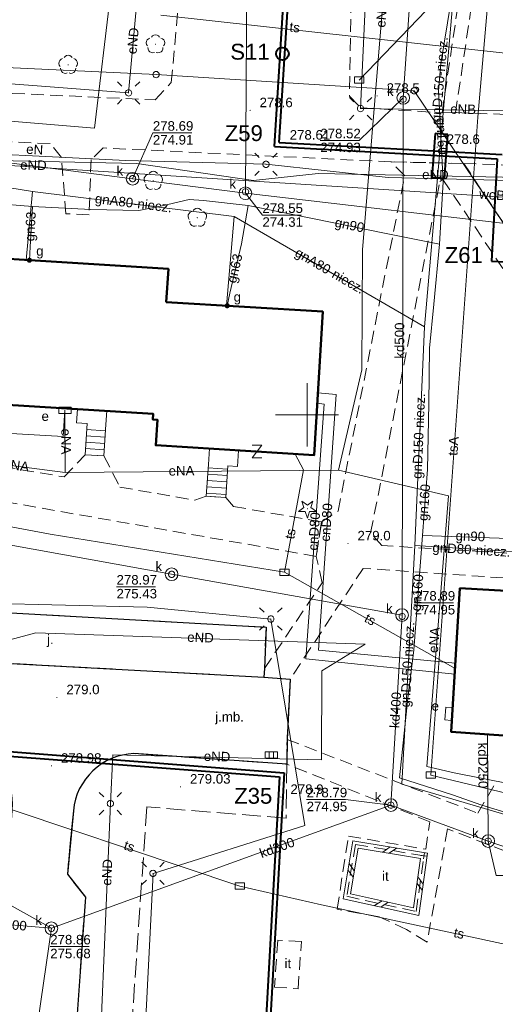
# Model space of a CAD drawing. Extents: x 0 to 6568752, y 0 to 5584302.
# Tile 39 of 57: x 6568527 to 6568565, y 5584003 to 5584081. Entities that reach past the tile are written whole.
import ezdxf
from ezdxf.enums import TextEntityAlignment as Align

# ---------------------------------------------------------------- set-up
doc = ezdxf.new("R2010")
doc.units = 0
doc.header["$PDSIZE"] = 0.75
for name, pattern in [('GAK', [3.5, 2, -0.7, 0.1, -0.7]), ('PRZER2-1', [1.5, 1, -0.5]), ('PRZER3-1', [2, 1.5, -0.5])]:
    doc.linetypes.add(name, pattern=pattern)
doc.layers.get('0').update_dxf_attribs({"linetype": 'CONTINUOUS'})
doc.layers.get('Defpoints').update_dxf_attribs({"linetype": 'CONTINUOUS'})
for name, color, linetype, lineweight in [('alarm', 51, 'CONTINUOUS', 50), ('EGBS', 7, 'CONTINUOUS', 18), ('EGBU', 7, 'CONTINUOUS', 50), ('EGDE', 7, 'CONTINUOUS', 18), ('EGPG', 7, 'CONTINUOUS', 18), ('GEPPHC', 7, 'CONTINUOUS', 18), ('GUPPRZ_O', 7, 'CONTINUOUS', 18), ('OTDN', 7, 'CONTINUOUS', 18), ('OTKC', 7, 'CONTINUOUS', 18), ('OTKJ', 7, 'CONTINUOUS', 18), ('OTKJ_O', 7, 'CONTINUOUS', 18), ('OTKK', 7, 'CONTINUOUS', 25), ('OTRN', 7, 'CONTINUOUS', 13), ('OTRN_O', 7, 'CONTINUOUS', 13), ('OTRS', 7, 'CONTINUOUS', 13), ('OTRS_O', 7, 'CONTINUOUS', 13), ('OTZI', 7, 'CONTINUOUS', 18), ('OTZI_O', 7, 'CONTINUOUS', 18), ('ramka sekcji', 7, 'CONTINUOUS', 18), ('siec', 7, 'GAK', 70), ('SUEO', 7, 'CONTINUOUS', 18), ('SUPK', 7, 'CONTINUOUS', 18), ('SUPW', 7, 'CONTINUOUS', 18), ('SUPW_O', 7, 'CONTINUOUS', 18)]:
    doc.layers.add(name, color=color, linetype=linetype, lineweight=lineweight)
for name, color, linetype, lineweight, true_color in [('OTZG', 7, 'CONTINUOUS', 18, 0x008000), ('OTZL', 7, 'CONTINUOUS', 18, 0x008000), ('SUCP', 7, 'CONTINUOUS', 18, 0xd200d2), ('SUCP_O', 7, 'CONTINUOUS', 18, 0xd200d2), ('SUEP', 1, 'CONTINUOUS', 18, 0xff0000), ('SUEP_O', 1, 'CONTINUOUS', 18, 0xff0000), ('SUES', 1, 'CONTINUOUS', 18, 0xff0000), ('SUES_O', 1, 'CONTINUOUS', 18, 0xff0000), ('SUGP', 7, 'CONTINUOUS', 18, 0xbfbf00), ('SUGP_O', 7, 'CONTINUOUS', 18, 0xbfbf00), ('SUGW', 7, 'CONTINUOUS', 18, 0xbfbf00), ('SUGW_O', 7, 'CONTINUOUS', 18, 0xbfbf00), ('SUKK', 7, 'CONTINUOUS', 18, 0x803300), ('SUKP', 7, 'CONTINUOUS', 18, 0x803300), ('SUKP_O', 7, 'CONTINUOUS', 18, 0x803300), ('SUTP', 7, 'CONTINUOUS', 18, 0xff9100), ('SUTP_O', 7, 'CONTINUOUS', 18, 0xff9100), ('SUWP', 5, 'CONTINUOUS', 18, 0x0000ff), ('SUWP_O', 5, 'CONTINUOUS', 18, 0x0000ff)]:
    doc.layers.add(name, color=color, linetype=linetype, lineweight=lineweight, true_color=true_color)
doc.styles.add('Arial', font='arial.ttf')
doc.styles.add('GEO-INFO', font='arial.ttf')
doc.dimstyles.get("Standard").update_dxf_attribs({"dimtxt": 0.18, "dimasz": 0.18, "dimexe": 0.18, "dimexo": 0.0625, "dimgap": 0.09, "dimtad": 0, "dimtih": 1, "dimtoh": 1, "dimdec": 4, "dimzin": 0, "dimdsep": 46, "dimtxsty": 'Standard', "dimcen": 0.09, "dimadec": 0, "dimazin": 0, "dimtfac": 1, "dimtdec": 4, "dimtofl": 0, "dimtmove": 0, "dimatfit": 3, "dimfxl": 0, "dimtolj": 1, "dimtzin": 0, "dimarcsym": 0})

# ---------------------------------------------------------------- blocks, each defined once
blk = doc.blocks.new('D_GSPRDL1')
blk.add_hatch(color=0).paths.add_polyline_path([(0, -0.045), (0.013906, -0.042798), (0.02645, -0.036406), (0.036406, -0.02645), (0.042798, -0.013906), (0.045, 0), (0.042798, 0.013906), (0.036406, 0.02645), (0.02645, 0.036406), (0.013906, 0.042798), (0, 0.045), (-0.013906, 0.042798), (-0.02645, 0.036406), (-0.036406, 0.02645), (-0.042798, 0.013906), (-0.045, 0), (-0.042798, -0.013906), (-0.036406, -0.02645), (-0.02645, -0.036406), (-0.013906, -0.042798)])
at = {"color": 0}
for points in [[(-0.635969, -0.134326), (-0.70458, -0.024001), (-0.731429, 0.103115), (-0.713292, 0.231763), (-0.652348, 0.346501), (-0.55591, 0.433559), (-0.435555, 0.482485)], [(-0.324277, 0.563333), (-0.240553, 0.662679), (-0.127956, 0.727494), (0, 0.75), (0.127956, 0.727494), (0.240553, 0.662679), (0.324277, 0.563333)], [(0.435555, 0.482485), (0.55591, 0.433559), (0.652348, 0.346501), (0.713292, 0.231763), (0.731429, 0.103115), (0.70458, -0.024001), (0.635969, -0.134326)], [(-0.068773, -0.646351), (-0.194901, -0.677512), (-0.324092, -0.663766), (-0.440839, -0.606763), (-0.531129, -0.513345), (-0.584125, -0.394725), (-0.593465, -0.265141)], [(0.593465, -0.265141), (0.584125, -0.394725), (0.531129, -0.513345), (0.440839, -0.606763), (0.324092, -0.663766), (0.194901, -0.677512), (0.068773, -0.646351)]]:
    blk.add_lwpolyline(points, dxfattribs=at)
blk = doc.blocks.new('D_GSPRDI1')
blk.add_hatch(color=0).paths.add_polyline_path([(0, -0.045), (0.013906, -0.042798), (0.02645, -0.036406), (0.036406, -0.02645), (0.042798, -0.013906), (0.045, 0), (0.042798, 0.013906), (0.036406, 0.02645), (0.02645, 0.036406), (0.013906, 0.042798), (0, 0.045), (-0.013906, 0.042798), (-0.02645, 0.036406), (-0.036406, 0.02645), (-0.042798, 0.013906), (-0.045, 0), (-0.042798, -0.013906), (-0.036406, -0.02645), (-0.02645, -0.036406), (-0.013906, -0.042798)])
at = {"color": 0}
blk.add_lwpolyline([(0.272471, 0.088531), (0.713338, -0.231778), (0.168396, -0.231778), (0, -0.750048), (-0.168396, -0.231778), (-0.713338, -0.231778), (-0.272471, 0.088531), (-0.440867, 0.606801), (0, 0.286493), (0.440867, 0.606801)], close=True, dxfattribs=at)
blk = doc.blocks.new('D_GSPWPN1')
blk.add_hatch(color=0).paths.add_polyline_path([(-0.045, 0), (-0.043467, -0.011647), (-0.038971, -0.0225), (-0.03182, -0.03182), (-0.0225, -0.038971), (-0.011647, -0.043467), (0, -0.045), (0.011647, -0.043467), (0.0225, -0.038971), (0.03182, -0.03182), (0.038971, -0.0225), (0.043467, -0.011647), (0.045, 0), (0.043467, 0.011647), (0.038971, 0.0225), (0.03182, 0.03182), (0.0225, 0.038971), (0.011647, 0.043467), (0, 0.045), (-0.011647, 0.043467), (-0.0225, 0.038971), (-0.03182, 0.03182), (-0.038971, 0.0225), (-0.043467, 0.011647)])
blk = doc.blocks.new('D_GSPWPS1')
blk.add_hatch(color=0).paths.add_polyline_path([(-0.045, 0), (-0.043467, -0.011647), (-0.038971, -0.0225), (-0.03182, -0.03182), (-0.0225, -0.038971), (-0.011647, -0.043467), (0, -0.045), (0.011647, -0.043467), (0.0225, -0.038971), (0.03182, -0.03182), (0.038971, -0.0225), (0.043467, -0.011647), (0.045, 0), (0.043467, 0.011647), (0.038971, 0.0225), (0.03182, 0.03182), (0.0225, 0.038971), (0.011647, 0.043467), (0, 0.045), (-0.011647, 0.043467), (-0.0225, 0.038971), (-0.03182, 0.03182), (-0.038971, 0.0225), (-0.043467, 0.011647)])
blk = doc.blocks.new('D_GUPIKP1_3')
at = {"color": 0}
blk.add_lwpolyline([(0.375, -0.25), (-0.375, -0.25), (-0.375, 0.25), (0.375, 0.25)], close=True, dxfattribs=at)
blk = doc.blocks.new('D_GUPESE1')
at = {"color": 0}
blk.add_lwpolyline([(-0.5, -0.25), (-0.5, 0.25), (0.5, 0.25), (0.5, -0.25)], close=True, dxfattribs=at)
blk = doc.blocks.new('D_GUPIWZ1_1')
at = {"color": 0}
blk.add_lwpolyline([(0, 0.25), (0.064705, 0.241481), (0.125, 0.216506), (0.176777, 0.176777), (0.216506, 0.125), (0.241481, 0.064705), (0.25, 0), (0.241481, -0.064705), (0.216506, -0.125), (0.176777, -0.176777), (0.125, -0.216506), (0.064705, -0.241481), (0, -0.25), (-0.064705, -0.241481), (-0.125, -0.216506), (-0.176777, -0.176777), (-0.216506, -0.125), (-0.241481, -0.064705), (-0.25, 0), (-0.241481, 0.064705), (-0.216506, 0.125), (-0.176777, 0.176777), (-0.125, 0.216506), (-0.064705, 0.241481)], close=True, dxfattribs=at)
blk = doc.blocks.new('D_GUPKKS1')
at = {"color": 0}
blk.add_lwpolyline([(0.5, -0.25), (-0.5, -0.25), (-0.5, 0.25), (0.5, 0.25)], close=True, dxfattribs=at)
for points in [[(-0.175, -0.25), (-0.175, 0.25)], [(0.175, -0.25), (0.175, 0.25)]]:
    blk.add_lwpolyline(points, dxfattribs=at)
blk = doc.blocks.new('D_GUPGZA1')
blk.add_hatch(color=0).paths.add_polyline_path([(-0.2, 0), (-0.193185, -0.051764), (-0.173205, -0.1), (-0.141421, -0.141421), (-0.1, -0.173205), (-0.051764, -0.193185), (0, -0.2), (0.051764, -0.193185), (0.1, -0.173205), (0.141421, -0.141421), (0.173205, -0.1), (0.193185, -0.051764), (0.2, 0), (0.193185, 0.051764), (0.173205, 0.1), (0.141421, 0.141421), (0.1, 0.173205), (0.051764, 0.193185), (0, 0.2), (-0.051764, 0.193185), (-0.1, 0.173205), (-0.141421, 0.141421), (-0.173205, 0.1), (-0.193185, 0.051764)])
blk = doc.blocks.new('D_GEPPHC1')
at = {"color": 0}
blk.add_lwpolyline([(-0.375, 0.5), (0.375, 0.5), (-0.375, -0.5), (0.375, -0.5)], dxfattribs=at)
blk = doc.blocks.new('D_GEPPGD1_1')
at = {"color": 0}
blk.add_lwpolyline([(0, 0.25), (0.077254, 0.237764), (0.146946, 0.202254), (0.202254, 0.146946), (0.237764, 0.077254), (0.25, 0), (0.237764, -0.077254), (0.202254, -0.146946), (0.146946, -0.202254), (0.077254, -0.237764), (0, -0.25), (-0.077254, -0.237764), (-0.146946, -0.202254), (-0.202254, -0.146946), (-0.237764, -0.077254), (-0.25, 0), (-0.237764, 0.077254), (-0.202254, 0.146946), (-0.146946, 0.202254), (-0.077254, 0.237764)], close=True, dxfattribs=at)
blk = doc.blocks.new('D_ODTN_1')
at = {"color": 0}
for points in [[(-0.5, -0.25), (0, 0.25)], [(0, -0.25), (0.5, 0.25)]]:
    blk.add_lwpolyline(points, dxfattribs=at)
blk = doc.blocks.new('D_GSLDSO2')
at = {"color": 0}
blk.add_lwpolyline([(0, 0.25), (0, -0.25)], dxfattribs=at)
blk = doc.blocks.new('D_GUPELA2')
blk.add_hatch(color=0).paths.add_polyline_path([(-0.001087, 0.044987), (0.011881, 0.043403), (0.021281, 0.03965), (0.030065, 0.033482), (0.038133, 0.023893), (0.043117, 0.012881), (0.044986, 0.001113), (0.044323, -0.007777), (0.040557, -0.019497), (0.033417, -0.030138), (0.024849, -0.037517), (0.013788, -0.042836), (0.002013, -0.044955), (-0.00982, -0.043916), (-0.020466, -0.040077), (-0.029541, -0.033946), (-0.036867, -0.025804), (-0.04187, -0.01649), (-0.04461, -0.005909), (-0.044532, 0.006476), (-0.041285, 0.017903), (-0.034764, 0.028574), (-0.024479, 0.03776), (-0.013449, 0.042943)])
at = {"color": 0}
for points in [[(-0.883883, 0.883883), (-0.53033, 0.53033)], [(0.883883, 0.883883), (0.53033, 0.53033)], [(-0.883883, -0.883883), (-0.53033, -0.53033)], [(0.883883, -0.883883), (0.53033, -0.53033)]]:
    blk.add_lwpolyline(points, dxfattribs=at)
blk = doc.blocks.new('D_GUPELA1')
at = {"color": 0}
blk.add_lwpolyline([(0, 0.25), (0.064705, 0.241481), (0.125, 0.216506), (0.176777, 0.176777), (0.216506, 0.125), (0.241481, 0.064705), (0.25, 0), (0.241481, -0.064705), (0.216506, -0.125), (0.176777, -0.176777), (0.125, -0.216506), (0.064705, -0.241481), (0, -0.25), (-0.064705, -0.241481), (-0.125, -0.216506), (-0.176777, -0.176777), (-0.216506, -0.125), (-0.241481, -0.064705), (-0.25, 0), (-0.241481, 0.064705), (-0.216506, 0.125), (-0.176777, 0.176777), (-0.125, 0.216506), (-0.064705, 0.241481)], close=True, dxfattribs=at)
blk = doc.blocks.new('*D45')
at = {"layer": 'Defpoints', "color": 0, "lineweight": 40}
for p in [(6568647.5, 5584150), (6568650, 5584150), (0, 0)]:
    blk.add_point(p, dxfattribs=at)
at = {"layer": 'ramka sekcji', "color": 0, "lineweight": -2}
blk.add_line((6568649.938, 5584150), (6568647.5, 5584150), dxfattribs=at)
at = {"layer": 'ramka sekcji', "color": 0, "insert": (6568644.106, 5584150), "char_height": 0.75, "attachment_point": 5, "style": 'GEO-INFO'}
blk.add_mtext('\\A1;5584150.0000', dxfattribs=at)
blk = doc.blocks.new('*D46')
at = {"layer": 'Defpoints', "color": 0, "lineweight": 40}
for p in [(6568650, 5584152.5), (6568650, 5584150), (0, 0)]:
    blk.add_point(p, dxfattribs=at)
at = {"layer": 'ramka sekcji', "color": 0, "lineweight": -2}
blk.add_line((6568650, 5584150.062), (6568650, 5584152.5), dxfattribs=at)
at = {"layer": 'ramka sekcji', "color": 0, "insert": (6568650, 5584155.896), "char_height": 0.75, "attachment_point": 5, "rotation": 90, "style": 'GEO-INFO'}
blk.add_mtext('\\A1;6568650.0000', dxfattribs=at)

msp = doc.modelspace()

# ---------------------------------------------------------------- linework, layer by layer
at = {"layer": 'EGBS', "color": 0, "linetype": 'Continuous', "lineweight": 18, "elevation": 10.18}
for points in [[(6568533.95, 5584046.75), (6568532.46, 5584046.84), (6568532.61, 5584049.32), (6568531.78, 5584049.37), (6568531.85, 5584050.44), (6568534.17, 5584050.3), (6568534.1, 5584049.23)], [(6568543.58, 5584043.47), (6568542.04, 5584043.56), (6568542.2, 5584046.06), (6568542.28, 5584047.33), (6568544.59, 5584047.18), (6568544.51, 5584045.92), (6568543.74, 5584045.96)]]:
    msp.add_lwpolyline(points, close=True, dxfattribs=at)
for points in [[(6568532.55009, 5584048.32954), (6568534.04009, 5584048.23942)], [(6568532.58028, 5584048.82863), (6568534.07027, 5584048.73851)], [(6568532.51991, 5584047.83046), (6568534.0099, 5584047.74034)], [(6568532.48972, 5584047.33137), (6568533.97971, 5584047.24125)], [(6568542.15193, 5584045.30898), (6568543.69183, 5584045.21043)], [(6568542.18387, 5584045.80796), (6568543.7239, 5584045.7094)], [(6568542.08807, 5584044.31102), (6568543.62771, 5584044.21248)], [(6568542.12, 5584044.81), (6568543.65977, 5584044.71145)], [(6568542.05613, 5584043.81204), (6568543.59565, 5584043.71351)]]:
    msp.add_lwpolyline(points, dxfattribs=at)
at = {"layer": 'EGBU', "color": 0, "linetype": 'Continuous', "lineweight": 50, "elevation": 10.18}
for points in [[(6568538.88, 5584058.9), (6568551.23977, 5584058.15147), (6568550.55602, 5584046.80178), (6568538.05, 5584047.59), (6568538.18, 5584049.61), (6568537.82, 5584049.62), (6568537.84, 5584050.07), (6568513.95, 5584051.55), (6568514.1, 5584053.87), (6568513.74, 5584053.88), (6568513.76, 5584054.33), (6568489.68, 5584055.82), (6568490.4, 5584067.33), (6568514.76, 5584065.82), (6568514.59, 5584063.04), (6568539.04, 5584061.52)], [(6568586.16, 5584020.66), (6568573.69, 5584021.35), (6568573.81, 5584024.08), (6568561.4, 5584024.95), (6568562.09, 5584036.3), (6568574.45, 5584035.59), (6568574.27, 5584032.86), (6568586.73, 5584032.08), (6568586.55, 5584029.38), (6568598.99, 5584028.63), (6568598.38, 5584017.29), (6568586.01, 5584017.96)]]:
    msp.add_lwpolyline(points, close=True, dxfattribs=at)
at = {"layer": 'EGDE', "color": 0, "linetype": 'Continuous', "elevation": 10.22}
for points in [[(6568648.59375, 5584104.42383), (6568646.521, 5584059.38927), (6568644.22449, 5584009.45582), (6568609.00522, 5584036.3441), (6568583.6998, 5584038.16817), (6568558.47556, 5584075.58605), (6568538.06756, 5584076.86319), (6568491.15577, 5584079.0589), (6568441.65482, 5584081.9513), (6568391.77674, 5584086.94902), (6568374.92948, 5584088.19204), (6568375.19, 5584092.43), (6568377.65, 5584132.3), (6568371.2, 5584132.71), (6568369.87809, 5584134.81056), (6568369.45834, 5584137.11533), (6568375.25714, 5584238.8479), (6568377.54509, 5584242.89769), (6568381.25599, 5584245.17568), (6568384.82038, 5584245.63164)], [(6568594.31055, 5583939.47691), (6568591.06023, 5583939.65534), (6568585.12694, 5583937.54872), (6568482.90911, 5583944.55214), (6568370.44353, 5583952.88368), (6568294.32233, 5583957.98331), (6568295.92847, 5583986.21622), (6568307.93382, 5584034.73468), (6568319.9193, 5584083.24287), (6568320.72616, 5584086.59352), (6568329.45932, 5584084.84591), (6568374.48985, 5584081.95589), (6568374.92948, 5584088.19204), (6568391.77674, 5584086.94902), (6568441.65482, 5584081.9513), (6568491.15577, 5584079.0589), (6568538.06756, 5584076.86319), (6568558.47556, 5584075.58605), (6568583.6998, 5584038.16817), (6568609.00522, 5584036.3441), (6568644.22449, 5584009.45582)]]:
    msp.add_lwpolyline(points, dxfattribs=at)
at = {"layer": 'GUPPRZ_O', "color": 0, "linetype": 'Continuous', "lineweight": 13, "elevation": 10.8, "flags": 128}
for points in [[(6568557.60295, 5584075.02743), (6568554.12764, 5584071.66077), (6568551.04764, 5584071.66077)], [(6568536.21425, 5584068.64307), (6568537.8131, 5584072.26155), (6568540.8931, 5584072.26155)], [(6568545.13518, 5584067.49805), (6568546.47582, 5584065.76737), (6568549.55582, 5584065.76737)], [(6568534.94144, 5584036.41908), (6568538.02144, 5584036.41908)], [(6568558.50648, 5584035.15279), (6568561.58648, 5584035.15279)], [(6568556.63, 5584019.17), (6568553.05094, 5584019.61614), (6568549.97094, 5584019.61614)], [(6568564.32055, 5584016.33149), (6568564.95693, 5584013.61472), (6568568.03693, 5584013.61472)], [(6568529.69937, 5584008.00155), (6568532.77937, 5584008.00155)]]:
    msp.add_lwpolyline(points, dxfattribs=at)
at = {"layer": 'OTDN', "color": 0, "linetype": 'Continuous', "lineweight": 18, "elevation": 10.18}
for points in [[(6568559.53159, 5584015.37666), (6568553.62487, 5584016.35749), (6568552.85394, 5584011.77662), (6568558.83994, 5584010.46821)], [(6568558.96841, 5584014.96334), (6568554.03513, 5584015.78251), (6568553.42606, 5584012.16338), (6568558.42006, 5584011.07179)]]:
    msp.add_lwpolyline(points, close=True, dxfattribs=at)
at = {"layer": 'OTKC', "color": 0, "linetype": 'PRZER2-1', "lineweight": 18, "elevation": 10.18}
for points in [[(6568564.54, 5584092.6), (6568561.74, 5584073.87), (6568560.68, 5584073.85), (6568564.46, 5584099.55)], [(6568626.15, 5584083.24), (6568624.96, 5584069.96), (6568623.58, 5584067.76), (6568620.35, 5584067.78), (6568617.05, 5584067.78), (6568615.82, 5584067.75), (6568562.39, 5584069.85), (6568556.65, 5584069.97), (6568533.9, 5584071.07), (6568532.93, 5584070.15), (6568532.77, 5584065.78), (6568530.94, 5584065.88), (6568530.59, 5584070.32), (6568529.7, 5584071.41), (6568491.18, 5584073.31)], [(6568514.70571, 5584075.918), (6568538.01, 5584074.87), (6568539.27, 5584076.24), (6568539.96, 5584083.71)], [(6568553.49, 5584082.73), (6568553.36, 5584075.15), (6568554.25, 5584074.24), (6568560.68, 5584073.85), (6568561.74, 5584073.87), (6568619.15, 5584071.63), (6568621, 5584073.54), (6568622.05, 5584083.43)], [(6568520.02, 5584046.91), (6568530.8, 5584045.09), (6568532.46, 5584046.84), (6568533.95, 5584046.75), (6568535.21, 5584044.29), (6568541.13, 5584043.25), (6568542.04, 5584043.56), (6568543.58, 5584043.47), (6568544.19, 5584042.76), (6568551.15, 5584041.54), (6568550.73, 5584038.82), (6568513.93, 5584045.27)], [(6568567.14, 5584014.97), (6568561.11, 5584017.29), (6568559.49, 5584008.34), (6568557.87, 5584009.34), (6568555.7, 5584010.35), (6568552.38, 5584010.95), (6568553.27, 5584016.73), (6568559.38, 5584015.69), (6568559.72, 5584017.86), (6568548.4, 5584022.41), (6568548.42, 5584024.36), (6568563.51, 5584018.53), (6568564.95, 5584021.03)]]:
    msp.add_lwpolyline(points, dxfattribs=at)
for points in [[(6568546.6, 5584029.27), (6568546.63, 5584029.95), (6568551.19, 5584036.72), (6568550.73, 5584038.82), (6568551.15, 5584041.54), (6568552.46, 5584042.4), (6568557.72, 5584068.87), (6568556.65, 5584069.97), (6568562.39, 5584069.85), (6568583.58, 5584038.04), (6568614.91, 5584035.84), (6568614.9, 5584033.77), (6568554.44, 5584037.87), (6568548.66, 5584029.11)], [(6568560.51, 5584068.42), (6568560.74, 5584068.59), (6568580.18, 5584039.72), (6568579.28, 5584038.27), (6568555.92, 5584039.67), (6568555.03, 5584040.68)], [(6568559.25, 5584015.17), (6568553.83, 5584016.07), (6568553.14, 5584011.97), (6568558.63, 5584010.77)]]:
    msp.add_lwpolyline(points, close=True, dxfattribs=at)
at = {"layer": 'OTKJ', "color": 0, "linetype": 'PRZER3-1', "lineweight": 18, "elevation": 10.18}
msp.add_lwpolyline([(6568512.96, 5584035.12), (6568546.76, 5584033.22), (6568546.63, 5584029.95), (6568546.6, 5584029.27), (6568516.85, 5584030.89), (6568515.51, 5584029.44), (6568512.67, 5584029.51)], close=True, dxfattribs=at)
for points in [[(6568525.11, 5583995.29), (6568526.69, 5584018.78, 0.3744978), (6568522.95, 5584024.16), (6568495.52, 5584025.94), (6568492.35, 5584024.29), (6568491.46, 5584022.01), (6568490.79, 5584030.85), (6568510.71, 5584029.67), (6568512.67, 5584029.51), (6568515.51, 5584029.44), (6568516.85, 5584030.89), (6568546.6, 5584029.27), (6568548.66, 5584029.11), (6568548.42, 5584024.36), (6568548.4, 5584022.41), (6568536.32, 5584023.24, 0.37722054), (6568531.53, 5584018.73), (6568531.06, 5584013.72), (6568532.48, 5584011.91), (6568531.66, 5584000.1)], [(6568531.66, 5584000.1), (6568532.48, 5584011.91), (6568531.06, 5584013.72), (6568531.53, 5584018.73, -0.37722054), (6568536.32, 5584023.24), (6568548.4, 5584022.41), (6568548.35, 5584018.14), (6568537.34, 5584019.03), (6568536.01, 5583999.76)]]:
    msp.add_lwpolyline(points, format="xyb", dxfattribs=at)
at = {"layer": 'OTKK', "color": 0, "linetype": 'Continuous', "lineweight": 25, "elevation": 10.18}
msp.add_lwpolyline([(6568486.02, 5584055.87), (6568488.46, 5584052.49), (6568488.47, 5584049.72), (6568488.05, 5584034.23), (6568488.7, 5584032.06), (6568489.55, 5584031.23), (6568490.79, 5584030.85), (6568510.71, 5584029.67), (6568512.67, 5584029.51), (6568515.51, 5584029.44), (6568516.85, 5584030.89), (6568546.6, 5584029.27), (6568548.66, 5584029.11), (6568548.42, 5584024.36), (6568548.4, 5584022.41), (6568536.32, 5584023.24, 0.37722054), (6568531.53, 5584018.73), (6568531.06, 5584013.72), (6568532.48, 5584011.91), (6568531.66, 5584000.1)], format="xyb", dxfattribs=at)
msp.add_lwpolyline([(6568512.67, 5584029.51), (6568512.96, 5584035.12), (6568546.76, 5584033.22), (6568546.63, 5584029.95), (6568546.6, 5584029.27)], dxfattribs=at)
at = {"layer": 'OTZI', "color": 0, "linetype": 'PRZER2-1', "lineweight": 18, "elevation": 10.1}
for points in [[(6568559.25, 5584015.17), (6568553.83, 5584016.07), (6568553.14, 5584011.97), (6568558.63, 5584010.77)], [(6568547.7, 5584008.51), (6568547.42, 5584004.8), (6568549.29, 5584004.67), (6568549.56, 5584008.39)]]:
    msp.add_lwpolyline(points, close=True, dxfattribs=at)
at = {"layer": 'ramka sekcji', "color": 0}
for q in [(6568550, 5584052.5), (6568547.5, 5584050), (6568550, 5584047.5), (6568552.5, 5584050)]:
    msp.add_line((6568550, 5584050), q, dxfattribs=at)
at = {"layer": 'siec', "linetype": 'ByBlock', "lineweight": 40}
for p, q in [((6568547.42372, 5584071.18433), (6568548.23647, 5584084.0573)), ((6568547.79508, 5584071.51157), (6568548.61098, 5584084.43438)), ((6568547.79508, 5584071.51157), (6568565.41472, 5584070.54326)), ((6568547.42372, 5584071.18433), (6568565.04336, 5584070.21602)), ((6568565.04336, 5584070.21602), (6568564.59326, 5584062.13498)), ((6568564.59326, 5584062.13498), (6568609.41547, 5584059.80289)), ((6568481.69841, 5584026.47011), (6568547.83264, 5584021.4074)), ((6568482.06846, 5584026.79561), (6568548.20269, 5584021.73291)), ((6568547.83264, 5584021.4074), (6568545.14073, 5583973.84695)), ((6568548.20269, 5584021.73291), (6568545.51078, 5583974.17246))]:
    msp.add_line(p, q, dxfattribs=at)
at = {"layer": 'siec', "color": 1, "linetype": 'ByBlock', "lineweight": 40}
for p, q in [((6568560.1343, 5584072.2168, 10.14), (6568559.87697, 5584068.72627, 10.14)), ((6568561.13324, 5584072.14316, 10.14), (6568560.1343, 5584072.2168, 10.14)), ((6568560.87591, 5584068.65263, 10.14), (6568561.13324, 5584072.14316, 10.14)), ((6568560.87591, 5584068.65263, 10.14), (6568559.87697, 5584068.72627, 10.14))]:
    msp.add_line(p, q, dxfattribs=at)
at = {"layer": 'siec', "color": 0, "linetype": 'ByBlock', "lineweight": 40}
msp.add_circle((6568548.05034, 5584078.51648), 0.5, dxfattribs=at)
at = {"layer": 'SUCP', "color": 0, "linetype": 'Continuous', "lineweight": 18, "elevation": 10.14}
for points in [[(6568524.00871, 5584062.45446), (6568524.33259, 5584073.36083), (6568533.21135, 5584072.63888), (6568534.49392, 5584083.46105)], [(6568561.73105, 5584030.39548), (6568550.91694, 5584031.4058), (6568552.29623, 5584051.58934), (6568550.85294, 5584051.73035)], [(6568550.80351, 5584050.90986), (6568551.35031, 5584050.83691), (6568549.9169, 5584030.73119), (6568561.67781, 5584029.51985)]]:
    msp.add_lwpolyline(points, dxfattribs=at)
at = {"layer": 'SUEP', "color": 0, "linetype": 'Continuous', "lineweight": 18, "elevation": 10.14}
for points in [[(6568400.12745, 5584159.85225), (6568398.01241, 5584099.73035), (6568466.01071, 5584095.59619), (6568465.51432, 5584078.24845), (6568463.88823, 5584056.21578), (6568488.56528, 5584053.48354), (6568512.37059, 5584049.32995), (6568530.71554, 5584048.27624), (6568530.87, 5584050.35)], [(6568537.92641, 5584097.52808), (6568535.8969, 5584075.41982), (6568503.16129, 5584077.9235)], [(6568554.23033, 5584074.18224), (6568555.24524, 5584096.53605), (6568543.04895, 5584097.72899)], [(6568569.31956, 5584095.50732), (6568560.18052, 5584094.99152), (6568556.83307, 5584092.68021), (6568554.39222, 5584063.02146), (6568554.33033, 5584053.54893), (6568552.48145, 5584045.61649)], [(6568554.23033, 5584074.18224), (6568570.45189, 5584073.92324), (6568571.35083, 5584070.05452), (6568570.84984, 5584068.02944)], [(6568490, 5584072.02), (6568504.38, 5584071.53), (6568518.75, 5584070.91), (6568535.68, 5584070.07), (6568546.76, 5584069.78), (6568556.41, 5584068.73), (6568570.47, 5584068.4), (6568582.18, 5584068.02), (6568592.76, 5584067.58), (6568603.03, 5584067.26), (6568614.32, 5584066.94)], [(6568518.17164, 5584070.22632), (6568536.54888, 5584069.84808), (6568545.77982, 5584068.50179), (6568550.86908, 5584069.06254), (6568569.4282, 5584068.69564), (6568570.84984, 5584068.02944)], [(6568530.87, 5584050.35), (6568530.88244, 5584045.42914)], [(6568523.43767, 5584031.70264), (6568523.12866, 5584046.43834), (6568530.88244, 5584045.42914)], [(6568530.88244, 5584045.42914), (6568552.48145, 5584045.61649)], [(6568580.96755, 5584017.38135), (6568575.23577, 5584019.03763), (6568561.63015, 5584021.72252), (6568559.47338, 5584022.23477), (6568561.18798, 5584043.60852), (6568552.48145, 5584045.61649)], [(6568536.64, 5583989.93), (6568537.83, 5584013.78), (6568549.84, 5584017.57), (6568547.14, 5584033.87), (6568537.37, 5584034.81), (6568524.43, 5584035.13), (6568514.18, 5584035.63), (6568502.69, 5584036.42), (6568489.55, 5584040.78)], [(6568524.13002, 5584031.60009), (6568528.57336, 5584032.78612), (6568554.58974, 5584031.87559), (6568551.16956, 5584029.77536), (6568551.13923, 5584022.74142), (6568534.64093, 5584023.13487), (6568534.45863, 5584019.29477), (6568533.75024, 5584002.55574), (6568532.4686, 5583989.49906)]]:
    msp.add_lwpolyline(points, dxfattribs=at)
at = {"layer": 'SUGP', "linetype": 'Continuous', "lineweight": 18, "elevation": 10.14}
for points in [[(6568562.82052, 5584097.47189), (6568562.6358, 5584095.35435), (6568562.41519, 5584092.84033), (6568559.27657, 5584056.94925)], [(6568561.49, 5584095.68), (6568562.71, 5584094.12), (6568562.31, 5584090.42), (6568561.75, 5584084.89), (6568561.11, 5584080.96), (6568560.58, 5584077.75), (6568560.4, 5584075.59), (6568560.77, 5584068.39), (6568560.47, 5584063.47)], [(6568559.27657, 5584056.94925), (6568544.25326, 5584065.65626), (6568528.29678, 5584067.62075), (6568511.67083, 5584070.31667), (6568504.31785, 5584071.28197)], [(6568527.33, 5584066.53), (6568523.59, 5584066.84), (6568517.95, 5584067.58), (6568511.98, 5584068.03), (6568504.44, 5584068.48), (6568504.41, 5584067.4)], [(6568528.29678, 5584067.62075), (6568527.79998, 5584062.21877)], [(6568560.47, 5584063.47), (6568556.26, 5584064.32), (6568550.44, 5584065.5), (6568545.34, 5584066.53), (6568541.83, 5584066.91), (6568540.69, 5584067), (6568538.56, 5584066.49), (6568536.71, 5584066.12), (6568532.91, 5584066.2), (6568528.3, 5584066.46), (6568527.33, 5584066.53)], [(6568528.3, 5584066.46), (6568528.12, 5584063.27)], [(6568545.34, 5584066.53), (6568544.81, 5584063.5), (6568543.9, 5584059.59)], [(6568544.25326, 5584065.65626), (6568543.64343, 5584058.61152)], [(6568528.12, 5584063.27), (6568528.05959, 5584062.20263)], [(6568560.47, 5584063.47), (6568560.02, 5584058.74), (6568559.69, 5584055.26), (6568559.62, 5584050.89), (6568559.53, 5584045.68), (6568559.14, 5584040.46), (6568558.44, 5584031.44), (6568557.96, 5584027.61), (6568557.32, 5584021.34), (6568561.5, 5584019.99), (6568563.82, 5584019.18), (6568567.61, 5584018.02), (6568571.75, 5584016.99), (6568576.44, 5584016.02), (6568580.42, 5584015.52), (6568586.24, 5584014.49), (6568585.71, 5584011.2), (6568594.3, 5584009.84), (6568602.49, 5584008.83), (6568602.72, 5584008.91)], [(6568543.9, 5584059.59), (6568543.69385, 5584058.60846)], [(6568559.27657, 5584056.94925), (6568558.53405, 5584039.68441)], [(6568559.14, 5584040.46), (6568566.68, 5584040.2)], [(6568558.53405, 5584039.68441), (6568557.48487, 5584020.83951), (6568567.6, 5584017.84), (6568593.9086, 5584009.99052), (6568602.39468, 5584009.15947)], [(6568558.53405, 5584039.68441), (6568565.77139, 5584039.23366), (6568577.67443, 5584038.75403), (6568578.14584, 5584036.31993)]]:
    msp.add_lwpolyline(points, dxfattribs=at)
at = {"layer": 'SUKP', "color": 0, "linetype": 'Continuous', "lineweight": 18, "elevation": 10.14}
for points in [[(6568623.96972, 5584021.39394), (6568594.36033, 5584047.55093), (6568568.60146, 5584064.77377), (6568545.13518, 5584067.49805), (6568545.4042, 5584110.26428), (6568539.09863, 5584113.61504), (6568505.81597, 5584131.84069)], [(6568557.51513, 5584034.18498), (6568557.60295, 5584075.02743), (6568559.01562, 5584095.81893)], [(6568512.6244, 5584071.69056), (6568536.21425, 5584068.64307), (6568545.13518, 5584067.49805)], [(6568475.92724, 5583997.47087), (6568477.46079, 5584025.21789), (6568478.122, 5584037.99462), (6568478.85475, 5584047.16751), (6568493.64703, 5584044.91271), (6568504.50909, 5584043.26259), (6568515.26399, 5584041.39106), (6568526.1644, 5584039.77518), (6568539.29717, 5584037.40052), (6568557.51513, 5584034.18498)], [(6568556.63, 5584019.17), (6568557.51513, 5584034.18498)], [(6568564.25501, 5584024.79519), (6568564.32055, 5584016.33149)], [(6568522.02611, 5583955.92197), (6568524.9995, 5583975.07169), (6568527.01957, 5583989.00874), (6568528.08816, 5583997.69315), (6568529.79679, 5584009.44603), (6568556.63, 5584019.17)], [(6568600.77637, 5583992.80962), (6568600.70849, 5584007.40765), (6568589.22266, 5584007.76752), (6568577.22512, 5584011.91648), (6568564.32055, 5584016.33149), (6568556.63, 5584019.17)], [(6568518.7, 5584015.64), (6568529.79679, 5584009.44603)], [(6568517.24952, 5584010.48502), (6568529.79679, 5584009.44603)]]:
    msp.add_lwpolyline(points, dxfattribs=at)
at = {"layer": 'SUPK', "color": 0, "linetype": 'Continuous', "lineweight": 18, "elevation": 10.14}
for points in [[(6568557.60295, 5584074.52743, -1), (6568557.60295, 5584075.52743, -1)], [(6568536.21425, 5584068.14307, -1), (6568536.21425, 5584069.14307, -1)], [(6568545.13518, 5584066.99805, -1), (6568545.13518, 5584067.99805, -1)], [(6568539.29717, 5584036.90052, -1), (6568539.29717, 5584037.90052, -1)], [(6568557.51513, 5584033.68498, -1), (6568557.51513, 5584034.68498, -1)], [(6568556.63, 5584018.67, -1), (6568556.63, 5584019.67, -1)], [(6568564.32055, 5584015.83149, -1), (6568564.32055, 5584016.83149, -1)], [(6568529.79679, 5584008.94603, -1), (6568529.79679, 5584009.94603, -1)]]:
    msp.add_lwpolyline(points, format="xyb", close=True, dxfattribs=at)
at = {"layer": 'SUTP', "color": 0, "linetype": 'Continuous', "lineweight": 18, "elevation": 10.14}
for points in [[(6568554.12834, 5584076.43037), (6568564.71312, 5584087.44734)], [(6568564.71312, 5584087.44734), (6568563.50282, 5584073.50067), (6568559.78238, 5584021.5387), (6568576.74575, 5584017.49696)], [(6568538.45712, 5584081.55457), (6568569.72372, 5584078.12118)], [(6568548.21798, 5584037.55993), (6568529.69768, 5584040.57953), (6568509.99578, 5584044.25895), (6568479.91197, 5584049.81175), (6568480.34103, 5584041.89766), (6568479.83245, 5584035.42361), (6568481.1932, 5584021.25504)], [(6568548.21798, 5584037.55993), (6568549.71093, 5584045.6408), (6568549.07489, 5584046.89513)], [(6568548.21798, 5584037.55993), (6568561.70507, 5584029.96814)], [(6568522.49483, 5584020.20214), (6568544.68411, 5584012.78347), (6568551.1538, 5584011.29372), (6568572.84344, 5584006.63784), (6568605.56024, 5584002.57709)]]:
    msp.add_lwpolyline(points, dxfattribs=at)
at = {"layer": 'SUWP', "color": 0, "linetype": 'Continuous', "lineweight": 18, "elevation": 10.14}
msp.add_lwpolyline([(6568522.38564, 5584069.94059), (6568608.21304, 5584064.43606)], dxfattribs=at)

# ---------------------------------------------------------------- block references
at = {"layer": 'EGPG', "color": 0, "linetype": 'Continuous', "lineweight": 18}
for p in [(6568538.06756, 5584076.86319, 10.24), (6568558.47556, 5584075.58605, 10.24)]:
    msp.add_blockref('D_GEPPGD1_1', p, dxfattribs=at)
at = {"layer": 'GEPPHC', "color": 0, "linetype": 'Continuous', "lineweight": 18}
msp.add_blockref('D_GEPPHC1', (6568546.04603, 5584047.09394, 10.24), dxfattribs=at)
at = {"layer": 'OTDN', "color": 0, "linetype": 'Continuous', "lineweight": 18}
for name, p, rotation in [('D_ODTN_1', (6568556.54, 5584015.62, 10.18), 170.5719661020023), ('D_ODTN_1', (6568556.54, 5584015.62, 10.18), 170.5719661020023), ('D_GSLDSO2', (6568559.25, 5584015.17, 10.18), 81.97931020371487), ('D_GSLDSO2', (6568559.25, 5584015.17, 10.18), 170.5719661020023), ('D_ODTN_1', (6568553.485, 5584014.02, 10.18), 260.4470558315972), ('D_ODTN_1', (6568553.485, 5584014.02, 10.18), 260.4470558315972), ('D_ODTN_1', (6568558.94, 5584012.97, 10.18), 81.97931020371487), ('D_ODTN_1', (6568558.94, 5584012.97, 10.18), 81.97931020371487), ('D_ODTN_1', (6568555.885, 5584011.37, 10.18), 347.670250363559), ('D_ODTN_1', (6568555.885, 5584011.37, 10.18), 347.670250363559)]:
    msp.add_blockref(name, p, dxfattribs=dict(at, rotation=rotation))
at = {"layer": 'OTRN', "color": 0, "linetype": 'Continuous', "lineweight": 13}
for p in [(6568555.54, 5584075.18, 10.08), (6568545.5, 5584074.04, 10.08), (6568560.29, 5584071.14, 10.08), (6568553.24, 5584039.83, 10.08), (6568530.23, 5584027.68, 10.08), (6568547.94, 5584019.81, 10.08)]:
    msp.add_blockref('D_GSPWPN1', p, dxfattribs=at)
at = {"layer": 'OTRS', "color": 0, "linetype": 'Continuous', "lineweight": 13}
for p in [(6568547.88, 5584071.48, 10.08), (6568529.8, 5584022.27, 10.08), (6568540, 5584020.62, 10.08)]:
    msp.add_blockref('D_GSPWPS1', p, dxfattribs=at)
at = {"layer": 'OTZG', "color": 0, "linetype": 'Continuous', "lineweight": 18}
msp.add_blockref('D_GSPRDI1', (6568550.03, 5584042.58, 10.12), dxfattribs=at)
at = {"layer": 'OTZL', "color": 0, "linetype": 'Continuous', "lineweight": 18}
for p in [(6568538.02, 5584079.26, 10.12), (6568531.12, 5584077.64, 10.12), (6568537.85, 5584068.48, 10.12), (6568541.33, 5584065.56, 10.12)]:
    msp.add_blockref('D_GSPRDL1', p, dxfattribs=at)
at = {"layer": 'SUEO', "color": 0, "linetype": 'Continuous', "lineweight": 18}
for name, p in [('D_GUPELA2', (6568535.8969, 5584075.41982, 10.15)), ('D_GUPELA1', (6568535.8969, 5584075.41982, 10.16)), ('D_GUPELA2', (6568554.23033, 5584074.18224, 10.15)), ('D_GUPELA1', (6568554.23033, 5584074.18224, 10.16)), ('D_GUPELA2', (6568546.76, 5584069.78, 10.15)), ('D_GUPELA1', (6568546.76, 5584069.78, 10.16)), ('D_GUPELA2', (6568547.14, 5584033.87, 10.15)), ('D_GUPELA1', (6568547.14, 5584033.87, 10.16)), ('D_GUPELA2', (6568534.45863, 5584019.29477, 10.15)), ('D_GUPELA1', (6568534.45863, 5584019.29477, 10.16)), ('D_GUPELA2', (6568537.83, 5584013.78, 10.15)), ('D_GUPELA1', (6568537.83, 5584013.78, 10.16))]:
    msp.add_blockref(name, p, dxfattribs=at)
at = {"layer": 'SUES', "color": 0, "linetype": 'Continuous', "lineweight": 18}
msp.add_blockref('D_GUPESE1', (6568530.87, 5584050.35, 10.16), dxfattribs=at)
at = {"layer": 'SUES', "color": 0, "linetype": 'Continuous', "lineweight": 18, "rotation": 86.0673403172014}
msp.add_blockref('D_GUPESE1', (6568561.18, 5584026.38, 10.16), dxfattribs=at)
at = {"layer": 'SUGW', "linetype": 'Continuous', "lineweight": 18}
for p in [(6568528.05959, 5584062.20263, 10.16), (6568543.69385, 5584058.60846, 10.16)]:
    msp.add_blockref('D_GUPGZA1', p, dxfattribs=at)
at = {"layer": 'SUKK', "color": 0, "linetype": 'Continuous', "lineweight": 18}
msp.add_blockref('D_GUPKKS1', (6568547.18, 5584023.13, 10.16), dxfattribs=at)
at = {"layer": 'SUPK', "color": 0, "linetype": 'Continuous', "lineweight": 18}
for p in [(6568554.12834, 5584076.43037, 10.16), (6568548.21798, 5584037.55993, 10.16), (6568559.78238, 5584021.5387, 10.16), (6568544.68411, 5584012.78347, 10.16)]:
    msp.add_blockref('D_GUPIKP1_3', p, dxfattribs=at)
at = {"layer": 'SUPW', "color": 0, "linetype": 'Continuous', "lineweight": 18}
for p in [(6568557.59549, 5584074.91769, 10.18), (6568536.21425, 5584068.64307, 10.18), (6568545.13824, 5584067.60801, 10.18), (6568539.29717, 5584037.40052, 10.18), (6568557.52135, 5584034.07516, 10.18), (6568556.63, 5584019.17, 10.18), (6568564.32055, 5584016.33149, 10.18), (6568529.79679, 5584009.44603, 10.18)]:
    msp.add_blockref('D_GUPIWZ1_1', p, dxfattribs=at)

# ---------------------------------------------------------------- texts
at = {"layer": 'alarm', "color": 0, "linetype": 'Continuous', "lineweight": 30, "style": 'GEO-INFO'}
for s, p in [('S11', (6568545.49112, 5584078.67052, 0.62)), ('Z59', (6568545.00221, 5584072.24081, -9.52)), ('Z61', (6568562.39046, 5584062.61513, -9.52)), ('Z35', (6568545.75114, 5584019.90609, 0.62))]:
    msp.add_text(s, height=1.25, dxfattribs=at).set_placement(p, align=Align.MIDDLE)
at = {"layer": 'GUPPRZ_O', "color": 0, "linetype": 'Continuous', "lineweight": 0, "style": 'Arial'}
for s, p in [('278.69', (6568537.8131, 5584072.43405, 10.8)), ('278.52', (6568551.04764, 5584071.83327, 10.8)), ('274.91', (6568537.8131, 5584071.33905, 10.8)), ('274.93', (6568551.04764, 5584070.73827, 10.8)), ('278.55', (6568546.47582, 5584065.93987, 10.8)), ('274.31', (6568546.47582, 5584064.84487, 10.8)), ('278.97', (6568534.94144, 5584036.59158, 10.8)), ('275.43', (6568534.94144, 5584035.49658, 10.8)), ('278.89', (6568558.50648, 5584035.32529, 10.8)), ('274.95', (6568558.50648, 5584034.23029, 10.8)), ('278.79', (6568549.97094, 5584019.78864, 10.8)), ('274.95', (6568549.97094, 5584018.69364, 10.8)), ('278.86', (6568529.69937, 5584008.17405, 10.8)), ('275.68', (6568529.69937, 5584007.07905, 10.8))]:
    msp.add_text(s, height=0.75, dxfattribs=at).set_placement(p)
at = {"layer": 'OTKJ_O', "color": 0, "linetype": 'Continuous', "lineweight": 0, "style": 'Arial'}
for s, p in [('j.', (6568529.715, 5584031.89032, 10.8)), ('j.mb.', (6568543.87785, 5584025.77599, 10.8))]:
    msp.add_text(s, height=0.75, dxfattribs=at).set_placement(p, align=Align.CENTER)
at = {"layer": 'OTRN_O', "color": 0, "linetype": 'Continuous', "lineweight": 0, "style": 'Arial'}
for s, p in [('278.5', (6568556.29, 5584075.43, 10.8)), ('278.6', (6568546.25, 5584074.29, 10.8)), ('278.6', (6568561.04, 5584071.39, 10.8)), ('279.0', (6568553.99, 5584040.08, 10.8)), ('279.0', (6568530.98, 5584027.93, 10.8)), ('278.9', (6568548.69, 5584020.06, 10.8))]:
    msp.add_text(s, height=0.75, dxfattribs=at).set_placement(p)
at = {"layer": 'OTRS_O', "color": 0, "linetype": 'Continuous', "lineweight": 0, "style": 'Arial'}
for s, p in [('278.61', (6568548.63, 5584071.73, 10.8)), ('278.98', (6568530.55, 5584022.52, 10.8)), ('279.03', (6568540.75, 5584020.87, 10.8))]:
    msp.add_text(s, height=0.75, dxfattribs=at).set_placement(p)
at = {"layer": 'OTZI_O', "color": 0, "linetype": 'Continuous', "lineweight": 0, "style": 'Arial'}
for p in [(6568556.195, 5584013.19629, 10.8), (6568548.49, 5584006.29885, 10.8)]:
    msp.add_text('it', height=0.75, dxfattribs=at).set_placement(p, align=Align.CENTER)
at = {"layer": 'SUCP_O', "color": 0, "linetype": 'Continuous', "lineweight": 0, "style": 'Arial'}
for rotation, p in [(86.0906176, (6568551.89938, 5584041.47756, 10.8)), (85.9220485, (6568550.92634, 5584040.76318, 10.8))]:
    msp.add_text('cnD80', height=0.75, rotation=rotation, dxfattribs=at).set_placement(p, align=Align.CENTER)
at = {"layer": 'SUEP_O', "color": 0, "linetype": 'Continuous', "lineweight": 0, "style": 'Arial'}
for s, rotation, p in [('eND', 85.2952831, (6568556.26621, 5584081.60062, 10.8)), ('eND', 84.7550151, (6568536.60818, 5584079.4982, 10.8)), ('eNB', 359.0852565, (6568562.33643, 5584073.7593, 10.8)), ('eN', 357.1595403, (6568528.45765, 5584070.5804, 10.8)), ('eND', 358.8209156, (6568528.36885, 5584069.34762, 10.8)), ('eND', 358.867477, (6568560.14284, 5584068.58567, 10.8)), ('eNA', 270.1448317, (6568530.58274, 5584047.88883, 10.8)), ('eNA', 352.5842835, (6568526.96767, 5584045.64272, 10.8)), ('eNA', 0.4969819, (6568540.08265, 5584045.20536, 10.8)), ('eND', 357.9955595, (6568541.57128, 5584032.03756, 10.8)), ('eNA', 85.4135546, (6568560.41691, 5584032.17948, 10.8)), ('eND', 358.6338914, (6568542.88308, 5584022.64475, 10.8)), ('eND', 87.5767028, (6568534.56529, 5584013.84967, 10.8))]:
    msp.add_text(s, height=0.75, rotation=rotation, dxfattribs=at).set_placement(p, align=Align.CENTER)
at = {"layer": 'SUES_O', "color": 0, "linetype": 'Continuous', "lineweight": 0, "style": 'Arial'}
for p in [(6568529.59478, 5584049.51593, 10.8), (6568560.43, 5584026.63, 10.8)]:
    msp.add_text('e', height=0.75, dxfattribs=at).set_placement(p, align=Align.RIGHT)
at = {"layer": 'SUGP_O', "linetype": 'Continuous', "lineweight": 0, "style": 'Arial'}
for s, rotation, p in [('gnD150-niecz.', 85.0022953, (6568560.84848, 5584076.44393, 10.8)), ('gn160', 272.9417805, (6568560.29191, 5584071.97494, 10.8)), ('gnA80-niecz.', 352.9813155, (6568536.23916, 5584066.34723, 10.8)), ('gn63', 86.7704127, (6568528.50301, 5584064.84847, 10.8)), ('gn90', 348.5386967, (6568553.29168, 5584064.62237, 10.8)), ('gnA80-niecz.', 329.9048512, (6568551.61775, 5584061.04884, 10.8)), ('gn63', 76.8984124, (6568544.64084, 5584061.47847, 10.8)), ('gnD150-niecz.', 87.537361, (6568559.19852, 5584048.30422, 10.8)), ('gn160', 85.7272242, (6568559.62766, 5584043.04813, 10.8)), ('gn90', 358.025066, (6568562.89989, 5584040.0367, 10.8)), ('gnD80-niecz.', 356.4361072, (6568562.9779, 5584038.97445, 10.8)), ('gn160', 85.5624254, (6568559.0826, 5584035.92729, 10.8)), ('gnD150-niecz.', 86.8133882, (6568558.30249, 5584030.24565, 10.8))]:
    msp.add_text(s, height=0.75, rotation=rotation, dxfattribs=at).set_placement(p, align=Align.CENTER)
at = {"layer": 'SUGW_O', "linetype": 'Continuous', "lineweight": 0, "style": 'Arial'}
for p in [(6568529.17675, 5584062.56459, 10.8), (6568544.78359, 5584058.93453, 10.8)]:
    msp.add_text('g', height=0.75, dxfattribs=at).set_placement(p, align=Align.RIGHT)
at = {"layer": 'SUKP_O', "color": 0, "linetype": 'Continuous', "lineweight": 0, "style": 'Arial'}
for s, rotation, p in [('kd500', 89.8959892, (6568557.68722, 5584055.85462, 10.8)), ('kd400', 86.6262957, (6568557.36554, 5584026.66022, 10.8)), ('kdD250', 270.4436593, (6568563.54039, 5584022.3011, 10.8)), ('kd300', 19.9197996, (6568547.75459, 5584015.4645, 10.8)), ('kdD200', 355.2663417, (6568526.01348, 5584009.40557, 10.8))]:
    msp.add_text(s, height=0.75, rotation=rotation, dxfattribs=at).set_placement(p, align=Align.CENTER)
at = {"layer": 'SUPW_O', "color": 0, "linetype": 'Continuous', "lineweight": 0, "style": 'Arial'}
for p in [(6568556.84549, 5584075.16769, 10.8), (6568535.46425, 5584068.89307, 10.8), (6568544.38824, 5584067.85801, 10.8), (6568538.54717, 5584037.65052, 10.8), (6568556.77135, 5584034.32516, 10.8), (6568555.88, 5584019.42, 10.8), (6568563.57055, 5584016.58149, 10.8), (6568529.04679, 5584009.69603, 10.8)]:
    msp.add_text('k', height=0.75, dxfattribs=at).set_placement(p, align=Align.RIGHT)
at = {"layer": 'SUTP_O', "color": 0, "linetype": 'Continuous', "lineweight": 0, "style": 'Arial'}
for s, rotation, p in [('ts', 353.7334423, (6568548.99171, 5584080.22555, 10.8)), ('tsA', 85.9046452, (6568561.93533, 5584047.49872, 10.8)), ('ts', 79.5326251, (6568549.04614, 5584040.52829, 10.8)), ('ts', 330.6251152, (6568554.81757, 5584033.50829, 10.8)), ('ts', 341.5133946, (6568535.83948, 5584015.56737, 10.8)), ('ts', 347.8847718, (6568561.93702, 5584008.67884, 10.8))]:
    msp.add_text(s, height=0.75, rotation=rotation, dxfattribs=at).set_placement(p, align=Align.CENTER)
at = {"layer": 'SUWP_O', "color": 0, "linetype": 'Continuous', "lineweight": 0, "style": 'Arial'}
msp.add_text('woB90-niecz.', height=0.75, rotation=356.330369, dxfattribs=at).set_placement((6568566.72965, 5584066.86487, 10.8), align=Align.CENTER)

# ---------------------------------------------------------------- dimensions: what is measured, and where the dimension line sits
at = {"layer": 'ramka sekcji', "color": 0}
for offset, dtype, picture, middle in [((0, 2.5), 1, '*D46', (6568649.9999999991, 5584155.8956787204)), ((-2.5, 0), 0, '*D45', (6568644.1063676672, 5584150))]:
    dim = msp.add_ordinate_dim(feature_location=(6568650, 5584150), offset=offset, dtype=dtype, origin=(0, 0), dimstyle='Standard', override={"dimtxt": 0.75, "dimtxsty": 'GEO-INFO'}, dxfattribs=at)
    dim.commit()
    dim.dimension.update_dxf_attribs({"geometry": picture, "text_midpoint": middle})

doc.saveas('drawing.dxf')
